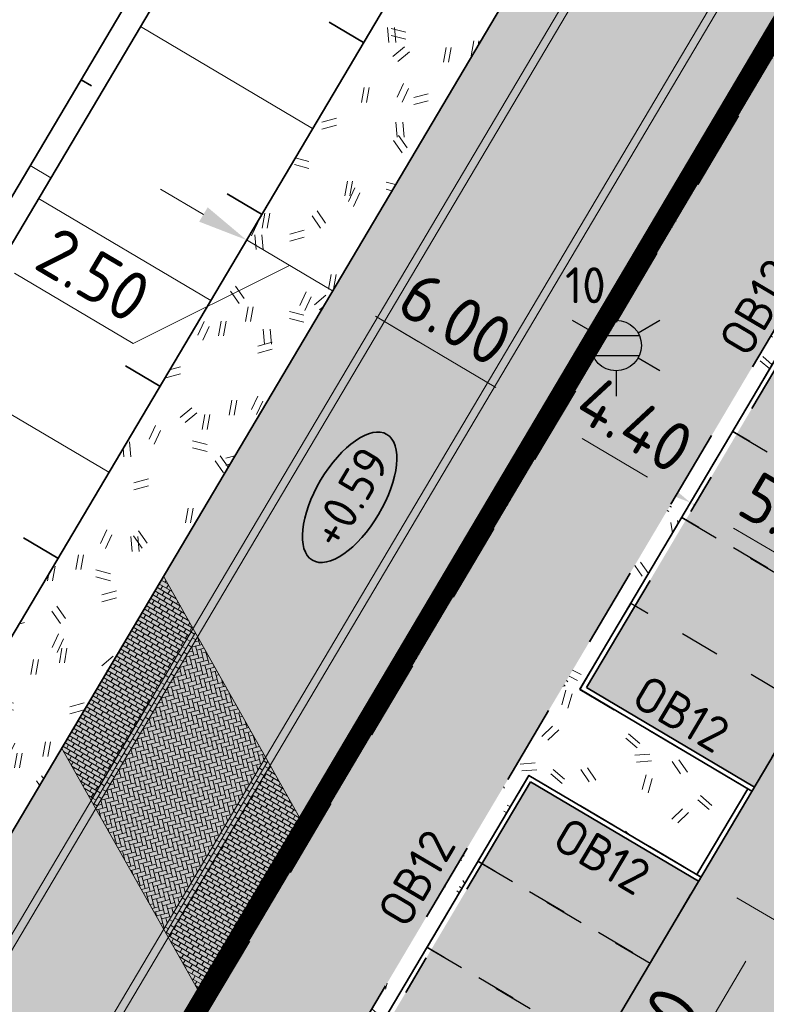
# Model space of a CAD drawing. Header units: metres. Extents: x 90794 to 91984, y 464666 to 465269.
# Tile 28 of 81: x 90893 to 90912, y 465086 to 465111. Entities that reach past the tile are written whole.
import ezdxf
from ezdxf.enums import TextEntityAlignment as Align

# ---------------------------------------------------------------- set-up
doc = ezdxf.new("R2010")
doc.units = ezdxf.units.M
for name, pattern in [('NLCS-HIDDEN', [4, 2, -2]), ('VH-OPSLUITBAND_120X250_A', [13, 8, -2, 1, -2]), ('VH-PARKEREN', [2, 1, -1]), ('XX-HIDDEN', [4, 2, -2])]:
    doc.linetypes.add(name, pattern=pattern)
for name, color, linetype, lineweight in [('N-WE-GR-GRAS_RUIGGRAS-A-500', 62, 'Continuous', 18), ('N-WE-GW-BERM-G', 90, 'Continuous', 35), ('N-WE-GW-HELOFYTENFILTER-A-500', 62, 'Continuous', 18), ('N-WE-GW-TALUDARCERING_KORT-G', 90, 'Continuous', 35), ('N-WE-GW-TALUDARCERING_LANG-G', 90, 'Continuous', 18), ('N-WE-GW-WADI-G', 110, 'XX-HIDDEN', 35), ('N-WE-IE-MEUBILAIR_WEGMEUBILAIR_LICHTMAST-S', 7, 'Continuous', 25), ('N-WE-VH-HOOGTELABEL-S', 7, 'Continuous', 25), ('N-WE-VH-KANTOPSLUITING-T18', 1, 'Continuous', 18), ('N-WE-VH-KANTOPSLUITING_OPSLUITBAND_120X250-G', 150, 'VH-OPSLUITBAND_120X250_A', 35), ('N-WE-VH-KANTVERHARDING_PARKEERVAK-G', 6, 'VH-PARKEREN', 25), ('N-WE-VH-M', 7, 'Continuous', 18), ('N-WE-VH-VERHARDING-G', 7, 'Continuous', 35), ('N-WE-VH-VERHARDING_STREETPRINT-A-500', 251, 'Continuous', 0)]:
    doc.layers.add(name, color=color, linetype=linetype, lineweight=lineweight)
doc.layers.add('N-WE-KL-TRACE_ET_OV_GROEP2-G', color=5, linetype='NLCS-HIDDEN', lineweight=35, true_color=0x0000ff, transparency=0.5)
doc.layers.add('N-WE-KL-TRACE_ET_SLAGBOOM-G', color=7, linetype='NLCS-HIDDEN', lineweight=35, true_color=0xcc9900, transparency=0.5)
for name, color, linetype, lineweight, true_color in [('N-WE-OG-WEG_PARKEERPLAATS_HOOFDRIJBAAN-A-500', 7, 'Continuous', 18, 0x848483), ('N-WE-VH-VERHARDING_STRAATBAKSTEEN_PARKEERVAK-V', 7, 'Continuous', 18, 0xde7c4f), ('N-WE-VH-VERHARDING_STRAATBAKSTEEN_RIJBAAN-V', 7, 'Continuous', 18, 0xb8916f)]:
    doc.layers.add(name, color=color, linetype=linetype, lineweight=lineweight, true_color=true_color)
doc.layers.add('X-XX-AL-HULPLIJN-G', color=155, linetype='Continuous', lineweight=18, plot=False)
doc.layers.get('0').freeze()
doc.styles.add('NLCS-ISO', font='NLCS-ISO.ttf')
doc.styles.add('NLCS-ISO-M500-T18', font='NLCS-ISO.ttf', dxfattribs={"height": 0.9})
doc.styles.add('NLCS-ISO-M500-T25', font='NLCS-ISO.ttf', dxfattribs={"height": 1.25})
doc.dimstyles.new('NLCS-M500-T25-PIJL_L2_H1', dxfattribs={"dimscale": 0.5, "dimtxt": 2.5, "dimasz": 2.5, "dimexe": 2, "dimexo": 2, "dimgap": 0.7, "dimtad": 1, "dimzin": 0, "dimdsep": 46, "dimtxsty": 'NLCS-ISO-M500-T25', "dimcen": 0, "dimdle": 2, "dimclrd": 256, "dimclre": 256, "dimclrt": 256, "dimadec": 1, "dimazin": 0, "dimtfac": 1, "dimtdec": 3, "dimtofl": 0, "dimtmove": 0, "dimatfit": 3, "dimfxl": 2, "dimfxlon": 1, "dimtfillclr": 256, "dimtolj": 1, "dimtzin": 0, "dimlwd": -1, "dimlwe": -1, "dimarcsym": 0})
pattern_1 = [(40, (0, 0), (-1.387956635, 3.404291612), [0.375, -4]), (40, (0.125, -0.125), (-1.387956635, 3.404291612), [0.375, -4]), (95, (0.75, -0.125), (-3.93183054, 1.914604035), [0.375, -2]), (95, (0.925, -0.125), (-3.93183054, 1.914604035), [0.375, -2]), (125, (1, 0.5), (-3.686609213, 0.47054491), [0.375, -2.5]), (125, (1.125, 0.625), (-3.686609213, 0.47054491), [0.375, -2.5]), (15, (0, 0.625), (0.801841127, 2.803043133), [0.375, -2]), (15, (0, 0.8), (0.801841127, 2.803043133), [0.375, -2]), (165, (0, 0.625), (-2.41946016, -3.23399328), [0.375, -2]), (165, (0, 0.8), (-2.41946016, -3.23399328), [0.375, -2]), (65, (0, 0), (-1.33717003, 1.864832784), [0.375, -2.5]), (65, (0.125, -0.125), (-1.33717003, 1.864832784), [0.375, -2.5]), (80, (0.75, -0.125), (-3.302320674, 2.86699811), [0.375, -2]), (80, (0.875, -0.125), (-3.302320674, 2.86699811), [0.375, -2]), (80, (0.25, 0.5), (-2.331783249, 1.172726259), [0.375, -2]), (80, (0.375, 0.5), (-2.331783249, 1.172726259), [0.375, -2])]
pattern_2 = [(99.3715, (90932.9644, 465018.5145), (-3.63648, 0.54006), [0.375, -4]), (99.3715, (90933.1356, 465018.5584), (-3.63648, 0.54006), [0.375, -4]), (154.3715, (90933.454, 465019.0962), (-3.65064, -2.40786), [0.375, -2]), (154.3715, (90933.5432, 465019.2468), (-3.65064, -2.40786), [0.375, -2]), (184.3715, (90933.0436, 465019.6298), (-2.28311, -2.93256), [0.375, -2.5]), (184.3715, (90932.9997, 465019.801), (-2.28311, -2.93256), [0.375, -2.5]), (74.3715, (90932.4266, 465018.833), (-2.003474, 2.11804), [0.375, -2]), (74.3715, (90932.276, 465018.922), (-2.003474, 2.11804), [0.375, -2]), (224.3715, (90932.4266, 465018.833), (1.55017, -3.72954), [0.375, -2]), (224.3715, (90932.276, 465018.922), (1.55017, -3.72954), [0.375, -2]), (124.3715, (90932.9644, 465018.5145), (-2.285915, -0.200545), [0.375, -2.5]), (124.3715, (90933.1356, 465018.5584), (-2.285915, -0.200545), [0.375, -2.5]), (139.3715, (90933.454, 465019.0962), (-4.14945, -1.38096), [0.375, -2]), (139.3715, (90933.5177, 465019.2038), (-4.14945, -1.38096), [0.375, -2]), (139.3715, (90932.6615, 465018.9844), (-2.19709, -1.409005), [0.375, -2]), (139.3715, (90932.7252, 465019.092), (-2.19709, -1.409005), [0.375, -2])]
pattern_3 = [(59.37151, (90932.96437, 465018.51453), (-0.03685705, 0.1438456), [0.105, -0.105]), (149.37151, (90932.96437, 465018.51453), (-0.05349427, -0.09035133), [])]

# ---------------------------------------------------------------- blocks, each defined once
blk = doc.blocks.new('*D20')
at = {"layer": 'Defpoints', "color": 0, "transparency": 16777216}
for p in [(90898.969, 465101.047), (90905.88, 465100.942), (90904.132, 465097.99)]:
    blk.add_point(p, dxfattribs=at)
at = {"layer": 'N-WE-VH-M', "transparency": 16777216}
for p, q in [((90900.208, 465103.138), (90901.227, 465104.859)), ((90901.793, 465103.362), (90904.804, 465101.579)), ((90905.371, 465100.081), (90906.39, 465101.802))]:
    blk.add_line(p, q, dxfattribs=at)
for points in [[(90901.899, 465103.541), (90901.687, 465103.183), (90900.717, 465103.999)], [(90904.911, 465101.758), (90904.698, 465101.4), (90905.88, 465100.942)]]:
    blk.add_solid(points, dxfattribs=at)
at = {"layer": 'N-WE-VH-M', "transparency": 16777216, "insert": (90903.795, 465103.309), "char_height": 1.25, "attachment_point": 5, "rotation": 329.3715, "style": 'NLCS-ISO-M500-T25'}
blk.add_mtext('\\A1;6.00', dxfattribs=at)
blk = doc.blocks.new('*D21')
at = {"layer": 'Defpoints', "color": 0, "transparency": 16777216}
for p in [(90898.566, 465105.272), (90896.818, 465102.321), (90898.969, 465101.047)]:
    blk.add_point(p, dxfattribs=at)
at = {"layer": 'N-WE-VH-M', "transparency": 16777216}
for p, q in [((90897.49, 465105.909), (90896.415, 465106.546)), ((90898.056, 465104.412), (90899.075, 465106.133)), ((90900.717, 465103.999), (90898.566, 465105.272)), ((90899.641, 465104.636), (90895.733, 465102.685)), ((90900.208, 465103.138), (90901.227, 465104.859)), ((90895.733, 465102.685), (90892.764, 465104.442)), ((90901.793, 465103.362), (90902.868, 465102.725))]:
    blk.add_line(p, q, dxfattribs=at)
for points in [[(90897.596, 465106.089), (90897.384, 465105.73), (90898.566, 465105.272)], [(90901.899, 465103.541), (90901.687, 465103.183), (90900.717, 465103.999)]]:
    blk.add_solid(points, dxfattribs=at)
at = {"layer": 'N-WE-VH-M', "transparency": 16777216, "insert": (90894.745, 465104.402), "char_height": 1.25, "attachment_point": 5, "rotation": 329.3715, "style": 'NLCS-ISO-M500-T25'}
blk.add_mtext('\\A1;2.50', dxfattribs=at)
blk = doc.blocks.new('*D22')
at = {"layer": 'Defpoints', "color": 0, "transparency": 16777216}
for p in [(90909.666, 465098.7), (90904.132, 465097.99), (90907.919, 465095.749)]:
    blk.add_point(p, dxfattribs=at)
at = {"layer": 'N-WE-VH-M', "transparency": 16777216}
for p, q in [((90905.371, 465100.081), (90906.39, 465101.802)), ((90906.956, 465100.305), (90908.591, 465099.337)), ((90909.157, 465097.84), (90910.176, 465099.561))]:
    blk.add_line(p, q, dxfattribs=at)
for points in [[(90907.062, 465100.484), (90906.85, 465100.126), (90905.88, 465100.942)], [(90908.697, 465099.516), (90908.484, 465099.158), (90909.666, 465098.7)]]:
    blk.add_solid(points, dxfattribs=at)
at = {"layer": 'N-WE-VH-M', "transparency": 16777216, "insert": (90908.27, 465100.66), "char_height": 1.25, "attachment_point": 5, "rotation": 329.3715, "style": 'NLCS-ISO-M500-T25'}
blk.add_mtext('\\A1;4.40', dxfattribs=at)
blk = doc.blocks.new('*D23')
at = {"layer": 'Defpoints', "color": 0, "transparency": 16777216}
for p in [(90913.969, 465096.153), (90907.919, 465095.749), (90912.221, 465093.201)]:
    blk.add_point(p, dxfattribs=at)
at = {"layer": 'N-WE-VH-M', "transparency": 16777216}
for p, q in [((90909.157, 465097.84), (90910.176, 465099.561)), ((90910.742, 465098.063), (90912.893, 465096.79)), ((90913.459, 465095.292), (90914.478, 465097.013))]:
    blk.add_line(p, q, dxfattribs=at)
for points in [[(90910.848, 465098.243), (90910.636, 465097.884), (90909.666, 465098.7)], [(90912.999, 465096.969), (90912.787, 465096.611), (90913.969, 465096.153)]]:
    blk.add_solid(points, dxfattribs=at)
at = {"layer": 'N-WE-VH-M', "transparency": 16777216, "insert": (90912.314, 465098.266), "char_height": 1.25, "attachment_point": 5, "rotation": 329.3715, "style": 'NLCS-ISO-M500-T25'}
blk.add_mtext('\\A1;5.00', dxfattribs=at)
blk = doc.blocks.new('SAL-HOOGTELABEL_AANLEG-SO')
at = {"linetype": 'Continuous', "lineweight": 35}
blk.add_ellipse((0, 0), major_axis=(-7.319, 0), ratio=0.459953, dxfattribs=at)
at = {"style": 'NLCS-ISO'}
blk.add_attdef('HOOGTE', text='', height=3.5, dxfattribs=at).set_placement((0, 0), align=Align.MIDDLE_CENTER)
blk = doc.blocks.new('*D199')
at = {"layer": 'Defpoints', "color": 0, "transparency": 16777216}
for p in [(90906.9, 465094.028), (90905.63, 465091.875), (90911.686, 465088.305)]:
    blk.add_point(p, dxfattribs=at)
at = {"layer": 'N-WE-VH-M', "transparency": 16777216}
for p, q in [((90913.59, 465091.535), (90914.225, 465092.612)), ((90912.094, 465090.966), (90913.817, 465089.951)), ((90910.824, 465088.813), (90912.547, 465087.797)), ((90911.051, 465087.228), (90908.664, 465083.179))]:
    blk.add_line(p, q, dxfattribs=at)
for points in [[(90913.411, 465091.641), (90913.77, 465091.43), (90912.955, 465090.459)], [(90910.871, 465087.334), (90911.23, 465087.122), (90911.686, 465088.305)]]:
    blk.add_solid(points, dxfattribs=at)
at = {"layer": 'N-WE-VH-M', "transparency": 16777216, "insert": (90908.7, 465085.161), "char_height": 1.25, "attachment_point": 5, "rotation": 59.4782, "style": 'NLCS-ISO-M500-T25'}
blk.add_mtext('\\A1;2.50', dxfattribs=at)
blk = doc.blocks.new('N-SIE-WEG_LICHTMAST-SO')
h = blk.add_hatch(color=256)
h.paths.add_polyline_path([(1.163, 0.5, 0.658505), (-1.163, 0.5)])
h.paths.add_polyline_path([(-1.163, -0.5, 0.658505), (1.163, -0.5)])
at = {"flags": 128}
for points in [[(0, 1.266), (0, 2.531)], [(-2.192, 1.266), (-1.096, 0.633)], [(1.096, 0.633), (2.192, 1.266)], [(-1.163, 0.5), (1.163, 0.5)], [(-2.192, -1.266), (-1.096, -0.633)], [(-1.163, -0.5), (1.163, -0.5)], [(2.192, -1.266), (1.096, -0.633)], [(0, -1.266), (0, -2.531)]]:
    blk.add_lwpolyline(points, dxfattribs=at)
at = {"ltscale": 0.5}
blk.add_circle((0, 0), 1.266, dxfattribs=at)
at = {"style": 'NLCS-ISO'}
blk.add_attdef('TYPE', text='', height=1.8, dxfattribs=at).set_placement((-2.466, 0), align=Align.MIDDLE_RIGHT)

msp = doc.modelspace()

# ---------------------------------------------------------------- hatches: boundary and pattern name
at = {"layer": 'N-WE-GR-GRAS_RUIGGRAS-A-500'}
h = msp.add_hatch(dxfattribs=at)
h.set_pattern_fill('AGR-GRAS_RUIGGRAS-SO', color=256, scale=0.025, pattern_type=2)
h.set_pattern_definition(pattern_1)
h.paths.add_polyline_path([(90910.057, 465077.458, 0.381966), (90910.6, 465075.742), (90916.624, 465072.176, 0.381966), (90918.389, 465072.525)])
h.paths.add_polyline_path([(90923.825, 465069.307, 0.381966), (90924.368, 465067.591), (90930.391, 465064.025, 0.381966), (90932.157, 465064.374)])
h.paths.add_polyline_path([(90951.217, 465112.939, 0.381966), (90949.451, 465112.59), (90957.784, 465107.656, 0.381966), (90957.24, 465109.372)])
h.paths.add_polyline_path([(90937.449, 465121.09, 0.381966), (90935.683, 465120.741), (90944.016, 465115.808, 0.381966), (90943.473, 465117.524)])
h = msp.add_hatch(dxfattribs=at)
h.set_pattern_fill('AGR-GRAS_RUIGGRAS-SO', color=256, scale=0.025, pattern_type=2)
h.set_pattern_definition(pattern_1)
h.paths.add_polyline_path([(90872.364, 465061.018), (90874.515, 465059.744), (90905.39, 465111.891), (90903.239, 465113.165)])
h = msp.add_hatch(dxfattribs=at)
h.set_pattern_fill('AGR-GRAS_RUIGGRAS-SO', color=256, scale=0.025, pattern_type=2)
h.set_pattern_definition(pattern_2)
h.paths.add_polyline_path([(90903.544, 465096.015), (90912.46, 465111.074), (90912.03, 465111.329), (90903.114, 465096.27)])
h = msp.add_hatch(dxfattribs=at)
h.set_pattern_fill('AGR-GRAS_RUIGGRAS-SO', color=256, scale=0.025, pattern_type=2)
h.set_pattern_definition(pattern_2)
h.paths.add_polyline_path([(90915.472, 465109.291), (90906.556, 465094.232), (90906.9, 465094.029), (90915.816, 465109.087)])
h = msp.add_hatch(dxfattribs=at)
h.set_pattern_fill('AGR-GRAS_RUIGGRAS-SO', color=256, scale=0.025, pattern_type=2)
h.set_pattern_definition(pattern_2)
edge = h.paths.add_edge_path()
edge.add_arc((90898.721, 465084.925), 1.88, 149.3715, 186.4441)
edge.add_line((90896.853, 465084.714), (90903.544, 465096.015))
edge.add_line((90903.544, 465096.015), (90903.114, 465096.27))
edge.add_line((90903.114, 465096.27), (90897, 465085.944))
edge.add_line((90897, 465085.944), (90897.104, 465085.883))
h = msp.add_hatch(dxfattribs=at)
h.set_pattern_fill('AGR-GRAS_RUIGGRAS-SO', color=256, scale=0.025, pattern_type=2)
h.set_pattern_definition(pattern_2)
edge = h.paths.add_edge_path()
edge.add_arc((90903.544, 465081.489), 1.38, 239.3715, 329.3715)
edge.add_line((90904.731, 465080.786), (90900.532, 465083.272))
edge.add_line((90900.532, 465083.272), (90905.63, 465091.875))
edge.add_line((90905.63, 465091.875), (90909.826, 465089.391))
edge.add_line((90909.826, 465089.391), (90911.099, 465091.542))
edge.add_line((90911.099, 465091.542), (90906.556, 465094.232))
edge.add_line((90906.556, 465094.232), (90899.485, 465082.289))
edge.add_line((90899.485, 465082.289), (90902.84, 465080.302))
at = {"layer": 'N-WE-GW-HELOFYTENFILTER-A-500'}
h = msp.add_hatch(dxfattribs=at)
h.set_pattern_fill('AGR-GRAS_SPORTVELD-SO', color=256, scale=0.2, angle=45, pattern_type=2)
h.set_pattern_definition([(104.37151, (90932.96437, 465018.51453), (-0.17348372, 0.03748802), [0, -0.15875])])
edge = h.paths.add_edge_path()
edge.add_line((90974.287, 465116.769), (90958.454, 465126.144))
edge.add_line((90958.454, 465126.144), (90956.671, 465123.132))
edge.add_line((90956.671, 465123.132), (90972.504, 465113.758))
edge.add_arc((90971.485, 465112.037), 2, -30.6285, 59.3715, ccw=False)
edge.add_line((90973.206, 465111.018), (90965.106, 465097.336))
edge.add_line((90965.106, 465097.336), (90968.117, 465095.553))
edge.add_line((90968.117, 465095.553), (90976.218, 465109.235))
edge.add_arc((90971.485, 465112.037), 5.5, 329.3715, 419.3715)
h.paths.add_polyline_path([(90963.832, 465095.185), (90948.548, 465069.37), (90951.56, 465067.587), (90966.844, 465093.402)])
edge = h.paths.add_edge_path()
edge.add_arc((90938.657, 465049.229), 1.75, 329.3715, 509.3715)
edge.add_line((90937.151, 465050.121), (90934.146, 465045.046))
edge.add_line((90934.146, 465045.046), (90937.158, 465043.263))
edge.add_line((90937.158, 465043.263), (90940.163, 465048.338))
edge = h.paths.add_edge_path()
edge.add_arc((90944.129, 465058.471), 1.75, 149.3715, 329.3715)
edge.add_line((90945.634, 465057.58), (90950.286, 465065.436))
edge.add_line((90950.286, 465065.436), (90947.274, 465067.219))
edge.add_line((90947.274, 465067.219), (90942.623, 465059.363))
edge = h.paths.add_edge_path()
edge.add_arc((90899.125, 465085.116), 1.75, 149.3715, 329.3715)
edge.add_line((90900.631, 465084.225), (90915.472, 465109.291))
edge.add_line((90915.472, 465109.291), (90912.46, 465111.074))
edge.add_line((90912.46, 465111.074), (90897.619, 465086.008))
edge = h.paths.add_edge_path()
edge.add_arc((90927.764, 465030.832), 1.75, 149.3715, 329.3715)
edge.add_line((90929.27, 465029.941), (90936.139, 465041.542))
edge.add_line((90936.139, 465041.542), (90933.127, 465043.325))
edge.add_line((90933.127, 465043.325), (90926.259, 465031.724))
edge = h.paths.add_edge_path()
edge.add_arc((90882.761, 465057.477), 1.75, 149.3715, 329.3715)
edge.add_line((90884.267, 465056.586), (90895.159, 465074.983))
edge.add_arc((90893.653, 465075.875), 1.75, 329.3715, 509.3715)
edge.add_line((90892.147, 465076.766), (90881.255, 465058.369))
edge = h.paths.add_edge_path()
edge.add_line((90954.09, 465124.66), (90955.873, 465127.672))
edge.add_line((90955.873, 465127.672), (90935.737, 465139.594))
edge.add_arc((90932.935, 465134.861), 5.5, 59.3715, 149.3715)
edge.add_line((90928.203, 465137.663), (90913.734, 465113.225))
edge.add_line((90913.734, 465113.225), (90916.745, 465111.442))
edge.add_line((90916.745, 465111.442), (90931.214, 465135.88))
edge.add_arc((90932.935, 465134.861), 2, 59.3715, 149.3715, ccw=False)
edge.add_line((90933.954, 465136.582), (90954.09, 465124.66))
at = {"layer": 'N-WE-OG-WEG_PARKEERPLAATS_HOOFDRIJBAAN-A-500'}
h = msp.add_hatch(color=256, dxfattribs=at)
h.dxf.hatch_style = 1
edge = h.paths.add_edge_path()
edge.add_line((90931.753, 465020.394), (90925.729, 465023.96))
edge.add_arc((90925.984, 465024.39), 0.5, 239.3728, 329.3715)
edge.add_line((90926.414, 465024.136), (90976.648, 465108.98))
edge.add_arc((90971.485, 465112.037), 6, 329.3715, 419.3715)
edge.add_line((90974.542, 465117.2), (90935.992, 465140.024))
edge.add_arc((90932.935, 465134.861), 6, 59.3715, 149.3715)
edge.add_line((90927.772, 465137.918), (90877.59, 465053.16))
edge.add_line((90877.59, 465053.16), (90877.539, 465053.074))
edge.add_arc((90877.969, 465052.819), 0.5, 149.3715, 239.3703)
edge.add_line((90877.714, 465052.389), (90871.691, 465055.955))
edge.add_arc((90871.945, 465056.385), 0.5, 239.3728, 329.3715)
edge.add_line((90872.376, 465056.13), (90872.427, 465056.217))
edge.add_line((90872.427, 465056.217), (90924.647, 465144.417))
edge.add_arc((90931.531, 465140.341), 8, 59.3715, 149.3715, ccw=False)
edge.add_line((90935.607, 465147.225), (90981.041, 465120.325))
edge.add_arc((90976.965, 465113.441), 8, -30.6285, 59.3715, ccw=False)
edge.add_line((90983.849, 465109.365), (90931.577, 465021.079))
edge.add_arc((90932.008, 465020.824), 0.5, 149.369, 149.3716)
edge.add_arc((90932.008, 465020.824), 0.5, 149.3741, 239.3703)
at = {"layer": 'N-WE-VH-VERHARDING_STRAATBAKSTEEN_PARKEERVAK-V'}
h = msp.add_hatch(color=256, dxfattribs=at)
h.dxf.hatch_style = 1
h.paths.add_polyline_path([(90956.509, 465122.623), (90954.023, 465118.424), (90966.724, 465110.904), (90969.21, 465115.104)])
h.paths.add_polyline_path([(90954.022, 465100.993), (90949.72, 465103.54), (90950.994, 465105.691), (90955.296, 465103.144), (90957.843, 465107.446), (90949.238, 465112.541), (90923.765, 465069.517), (90932.37, 465064.422), (90937.465, 465073.027), (90933.162, 465075.574), (90934.436, 465077.725), (90938.738, 465075.178)])
h.paths.add_polyline_path([(90946.766, 465067.381), (90942.573, 465069.877), (90937.594, 465061.468), (90941.793, 465058.982)])
h.paths.add_polyline_path([(90963.578, 465095.777), (90959.379, 465098.263), (90943.962, 465072.225), (90948.162, 465069.738)])
h.paths.add_polyline_path([(90970.965, 465108.254), (90966.766, 465110.74), (90960.265, 465099.76), (90964.465, 465097.274)])
h.paths.add_polyline_path([(90936.718, 465134.341), (90934.232, 465130.142), (90951.235, 465120.075), (90953.721, 465124.274)])
h.paths.add_polyline_path([(90920.312, 465106.867), (90916.113, 465109.353), (90907.065, 465094.071), (90911.264, 465091.584)])
h.paths.add_polyline_path([(90934.068, 465130.1), (90929.868, 465132.586), (90916.999, 465110.85), (90921.198, 465108.364)])
h.paths.add_polyline_path([(90909.868, 465089.228), (90905.669, 465091.713), (90900.696, 465083.314), (90904.895, 465080.828)])
h.paths.add_polyline_path([(90896.814, 465076.758), (90894.328, 465072.558), (90911.331, 465062.491), (90913.817, 465066.69)])
h.paths.add_polyline_path([(90916.605, 465065.04), (90914.119, 465060.841), (90931.122, 465050.773), (90933.609, 465054.973)])
h.paths.add_polyline_path([(90918.602, 465072.574), (90909.997, 465077.668), (90925.281, 465103.483), (90929.584, 465100.936), (90930.857, 465103.087), (90926.555, 465105.634), (90935.471, 465120.693), (90944.076, 465115.598)])
at = {"layer": 'N-WE-VH-VERHARDING_STRAATBAKSTEEN_RIJBAAN-V'}
h = msp.add_hatch(color=256, dxfattribs=at)
h.dxf.hatch_style = 1
h.paths.add_polyline_path([(90966.827, 465110.843), (90934.129, 465130.203), (90904.834, 465080.725, -0.414214), (90902.779, 465080.198), (90897.702, 465083.204, -0.414214), (90897, 465085.944), (90891.906, 465077.339, -0.414214), (90894.646, 465078.041), (90940.079, 465051.141, -0.414214), (90940.781, 465048.402), (90945.876, 465057.006, -0.414214), (90943.136, 465056.304), (90938.059, 465059.31, -0.414214), (90937.533, 465061.365)], flags=17)
h.paths.add_polyline_path([(90909.997, 465077.668), (90935.471, 465120.693, -0.414214), (90937.526, 465121.219), (90943.549, 465117.653, -0.414214), (90944.076, 465115.598), (90918.602, 465072.574, -0.414214), (90916.547, 465072.047), (90910.524, 465075.613, -0.414214)], flags=16)
h.paths.add_polyline_path([(90923.765, 465069.517), (90949.238, 465112.541, -0.414214), (90951.293, 465113.068), (90957.317, 465109.501, -0.414214), (90957.843, 465107.446), (90932.37, 465064.422, -0.414214), (90930.315, 465063.895), (90924.292, 465067.462, -0.414214)], flags=16)
at = {"layer": 'N-WE-VH-VERHARDING_STREETPRINT-A-500'}
h = msp.add_hatch(dxfattribs=at)
h.set_pattern_fill('AVH-BSS_KEIFORMAAT_HALFST', color=256, pattern_type=2)
h.set_pattern_definition(pattern_3)
h.paths.add_polyline_path([(90896.492, 465096.863), (90893.945, 465092.561), (90894.681, 465091.253), (90897.229, 465095.555)])
h = msp.add_hatch(dxfattribs=at)
h.set_pattern_fill('AVH-BSS_KEIFORMAAT_HALFST', color=256, angle=90, pattern_type=2)
h.set_pattern_definition([(149.3715, (90897.22861, 465095.55504), (-0.1438456, -0.036857), [0.105, -0.105]), (239.3715, (90897.22861, 465095.55504), (0.0903513, -0.0534943), [])])
h.paths.add_polyline_path([(90897.229, 465095.555), (90894.681, 465091.253), (90894.795, 465091.051), (90897.342, 465095.354)])
h = msp.add_hatch(dxfattribs=at)
h.set_pattern_fill('AVH-BSS_KEIFORMAAT_KEPER', color=256, angle=45, pattern_type=2)
h.set_pattern_definition([(104.37151, (90932.96437, 465018.51453), (-0.12777607, 0.07565233), [0.315, -0.105]), (14.37151, (90932.76094, 465018.46241), (-0.12777607, 0.07565233), [0.315, -0.105])])
h.paths.add_polyline_path([(90897.342, 465095.354), (90894.795, 465091.051), (90896.494, 465088.033), (90899.041, 465092.335)])
h = msp.add_hatch(dxfattribs=at)
h.set_pattern_fill('AVH-BSS_KEIFORMAAT_HALFST', color=256, angle=90, pattern_type=2)
h.set_pattern_definition([(149.3715, (90899.04092, 465092.33497), (-0.1438456, -0.036857), [0.105, -0.105]), (239.3715, (90899.04092, 465092.33497), (0.0903513, -0.0534943), [])])
h.paths.add_polyline_path([(90899.041, 465092.335), (90896.494, 465088.033), (90896.607, 465087.831), (90899.154, 465092.134)])
h = msp.add_hatch(dxfattribs=at)
h.set_pattern_fill('AVH-BSS_KEIFORMAAT_HALFST', color=256, pattern_type=2)
h.set_pattern_definition(pattern_3)
h.paths.add_polyline_path([(90899.154, 465092.134), (90896.607, 465087.831), (90897.343, 465086.523), (90899.89, 465090.826)])

# ---------------------------------------------------------------- linework, layer by layer
at = {"layer": 'N-WE-GW-BERM-G', "flags": 128}
for points in [[(90870.399, 465068.69), (90898.419, 465116.017)], [(90870.609, 465067.868), (90898.936, 465115.711)], [(90872.364, 465061.018), (90903.239, 465113.165)]]:
    msp.add_lwpolyline(points, dxfattribs=at)
at = {"layer": 'N-WE-GW-TALUDARCERING_KORT-G'}
for p, q in [((90901.493, 465110.216), (90900.632, 465110.726)), ((90894.432, 465109.283), (90894.691, 465109.13)), ((90898.945, 465105.914), (90898.085, 465106.423)), ((90896.398, 465101.611), (90895.538, 465102.121)), ((90893.851, 465097.309), (90892.99, 465097.818))]:
    msp.add_line(p, q, dxfattribs=at)
at = {"layer": 'N-WE-GW-TALUDARCERING_LANG-G'}
for p, q in [((90900.219, 465108.065), (90895.917, 465110.612)), ((90893.159, 465107.132), (90893.675, 465106.826)), ((90897.672, 465103.762), (90893.369, 465106.31)), ((90895.124, 465099.46), (90890.822, 465102.007))]:
    msp.add_line(p, q, dxfattribs=at)
at = {"layer": 'N-WE-GW-WADI-G', "flags": 128}
msp.add_lwpolyline([(90897.619, 465086.008), (90928.203, 465137.663, -0.414214), (90935.737, 465139.594), (90974.287, 465116.769, -0.414214), (90976.218, 465109.235), (90945.634, 465057.58, -0.999993), (90942.623, 465059.363), (90973.206, 465111.018, 0.414214), (90972.504, 465113.758), (90933.954, 465136.582, 0.414214), (90931.214, 465135.88), (90900.631, 465084.225, -1)], format="xyb", close=True, dxfattribs=at)
at = {"layer": 'N-WE-KL-TRACE_ET_OV_GROEP2-G', "transparency": 33554687, "const_width": 0.25, "flags": 128}
msp.add_lwpolyline([(90931.455, 465140.288, 0.194874), (90928.095, 465137.727), (90892.931, 465078.336), (90892.824, 465078.4), (90877.372, 465052.301), (90834.907, 465077.443, 0.414214), (90833.537, 465077.092), (90826.328, 465064.916, 0.414214), (90826.679, 465063.546), (90865.996, 465040.267)], format="xyb", dxfattribs=at)
at = {"layer": 'N-WE-KL-TRACE_ET_SLAGBOOM-G', "transparency": 33554687, "flags": 128}
msp.add_lwpolyline([(90931.273, 465140.496, 0.25, 0.25, 0.189576), (90927.88, 465137.854, 0.25, 0.25, 0), (90892.844, 465078.678, 0.25, 0.25, 0), (90897.146, 465076.131, 0.25, 0.25, 0)], format="xyseb", dxfattribs=at)
at = {"layer": 'N-WE-VH-KANTOPSLUITING_OPSLUITBAND_120X250-G', "flags": 128}
for points in [[(90911.264, 465091.584), (90907.065, 465094.071), (90916.113, 465109.353), (90920.312, 465106.867)], [(90909.868, 465089.228), (90905.669, 465091.713), (90900.696, 465083.314), (90904.895, 465080.828)], [(90911.099, 465091.542), (90909.826, 465089.392)]]:
    msp.add_lwpolyline(points, dxfattribs=at)
at = {"layer": 'N-WE-VH-KANTVERHARDING_PARKEERVAK-G', "flags": 128}
for points in [[(90911.995, 465102.633), (90916.297, 465100.086), (90915.024, 465097.935), (90910.721, 465100.482)], [(90910.721, 465100.482), (90915.024, 465097.935), (90913.75, 465095.784), (90909.448, 465098.331)], [(90909.448, 465098.331), (90913.75, 465095.784), (90912.476, 465093.632), (90908.174, 465096.18)], [(90906.9, 465094.028), (90911.203, 465091.481), (90912.476, 465093.632), (90908.174, 465096.18)], [(90904.353, 465089.726), (90908.655, 465087.179), (90909.929, 465089.33), (90905.626, 465091.877)], [(90903.079, 465087.575), (90907.382, 465085.027), (90908.655, 465087.179), (90904.353, 465089.726)], [(90901.805, 465085.424), (90906.108, 465082.876), (90907.382, 465085.027), (90903.079, 465087.575)]]:
    msp.add_lwpolyline(points, close=True, dxfattribs=at)
at = {"layer": 'N-WE-VH-VERHARDING-G', "flags": 128}
for points in [[(90872.427, 465056.216), (90924.647, 465144.417, -0.414214), (90935.607, 465147.225), (90981.041, 465120.325, -0.414214), (90983.849, 465109.365), (90931.628, 465021.165)], [(90926.465, 465024.222), (90976.648, 465108.98, 0.414214), (90974.542, 465117.2), (90935.992, 465140.024, 0.414214), (90927.772, 465137.918), (90877.59, 465053.16)]]:
    msp.add_lwpolyline(points, format="xyb", dxfattribs=at)
for points in [[(90934.129, 465130.203), (90904.834, 465080.725)], [(90911.203, 465091.481), (90906.9, 465094.029), (90916.071, 465109.517), (90920.373, 465106.97)], [(90909.93, 465089.331), (90905.626, 465091.877), (90900.532, 465083.272), (90904.834, 465080.725)]]:
    msp.add_lwpolyline(points, dxfattribs=at)
at = {"layer": 'X-XX-AL-HULPLIJN-G', "flags": 128}
for points in [[(90930.204, 465021.311), (90982.73, 465110.027, 0.414214), (90980.378, 465119.206), (90934.945, 465146.106, 0.414214), (90925.766, 465143.754), (90873.24, 465055.038)], [(90930.032, 465021.413), (90982.558, 465110.129, 0.414214), (90980.277, 465119.034), (90934.843, 465145.934, 0.414214), (90925.938, 465143.652), (90873.412, 465054.936)], [(90927.45, 465022.941), (90977.939, 465108.216, 0.414214), (90975.306, 465118.49), (90936.756, 465141.315, 0.414214), (90926.482, 465138.682), (90875.993, 465053.408)], [(90927.278, 465023.043), (90977.767, 465108.318, 0.414214), (90975.204, 465118.318), (90936.654, 465141.143, 0.414214), (90926.654, 465138.58), (90876.165, 465053.306)]]:
    msp.add_lwpolyline(points, format="xyb", dxfattribs=at)
for points in [[(90899.89, 465090.826), (90896.492, 465096.863)], [(90897.343, 465086.523), (90893.945, 465092.561)]]:
    msp.add_lwpolyline(points, dxfattribs=at)

# ---------------------------------------------------------------- block references
at = {"layer": 'N-WE-IE-MEUBILAIR_WEGMEUBILAIR_LICHTMAST-S'}
ref = msp.add_blockref('N-SIE-WEG_LICHTMAST-SO', (90907.806, 465102.633), dxfattribs=dict(at, xscale=0.5, yscale=0.5, zscale=0.5))
ref.add_attrib('TYPE', '10', dxfattribs={"layer": '0', "height": 0.9, "style": 'NLCS-ISO'}).set_placement((90907.039, 465103.419), align=Align.BOTTOM_CENTER)
at = {"layer": 'N-WE-VH-HOOGTELABEL-S', "xscale": 0.25, "yscale": 0.25, "zscale": 0.25, "rotation": 59.37151460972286}
msp.add_blockref('SAL-HOOGTELABEL_AANLEG-SO', (90901.145, 465098.834), dxfattribs=at).add_auto_attribs({'HOOGTE': '+0.59'})

# ---------------------------------------------------------------- texts
at = {"layer": 'N-WE-VH-KANTOPSLUITING-T18', "char_height": 0.9, "attachment_point": 1, "style": 'NLCS-ISO-M500-T18'}
for insert, rotation in [((90910.328, 465102.747), 59.3715), ((90908.591, 465094.439), 329.3715), ((90901.795, 465088.461), 59.3715), ((90906.611, 465090.88), 329.3715)]:
    msp.add_mtext_dynamic_manual_height_columns('OB12', width=0.73967, gutter_width=0.45, heights=[0], dxfattribs=dict(at, insert=insert, rotation=rotation))

# ---------------------------------------------------------------- dimensions: what is measured, and where the dimension line sits
at = {"layer": 'N-WE-VH-M'}
for base, p1, p2, angle, override, picture, middle in [((90898.566, 465105.272), (90898.969, 465101.047), (90896.818, 465102.321), 149.3715, {"dimtmove": 1, "dimtfillclr": 4}, '*D21', (90895.432, 465102.863)), ((90905.88, 465100.942), (90898.969, 465101.047), (90904.132, 465097.99), 329.3715, {"dimtmove": 0, "dimtfill": 0, "dimtfillclr": 4}, '*D20', (90903.299, 465102.47)), ((90909.666, 465098.7), (90904.132, 465097.99), (90907.919, 465095.749), 329.3715, {"dimtmove": 0, "dimtfill": 0, "dimtfillclr": 4}, '*D22', (90907.773, 465099.821)), ((90913.969, 465096.153), (90907.919, 465095.749), (90912.221, 465093.201), 329.3715, {"dimtmove": 0, "dimtfill": 0, "dimtfillclr": 4}, '*D23', (90911.817, 465097.427))]:
    dim = msp.add_linear_dim(base=base, p1=p1, p2=p2, angle=angle, dimstyle='NLCS-M500-T25-PIJL_L2_H1', override=override, dxfattribs=at)
    dim.commit()
    dim.dimension.update_dxf_attribs({"geometry": picture, "text_midpoint": middle, "dimtype": 161})
dim = msp.add_aligned_dim(p1=(90906.9, 465094.028), p2=(90905.63, 465091.875), distance=7.029, dimstyle='NLCS-M500-T25-PIJL_L2_H1', dxfattribs=at)
dim.commit()
dim.dimension.update_dxf_attribs({"geometry": '*D199', "text_midpoint": (90908.7, 465085.161)})

doc.saveas('drawing.dxf')
